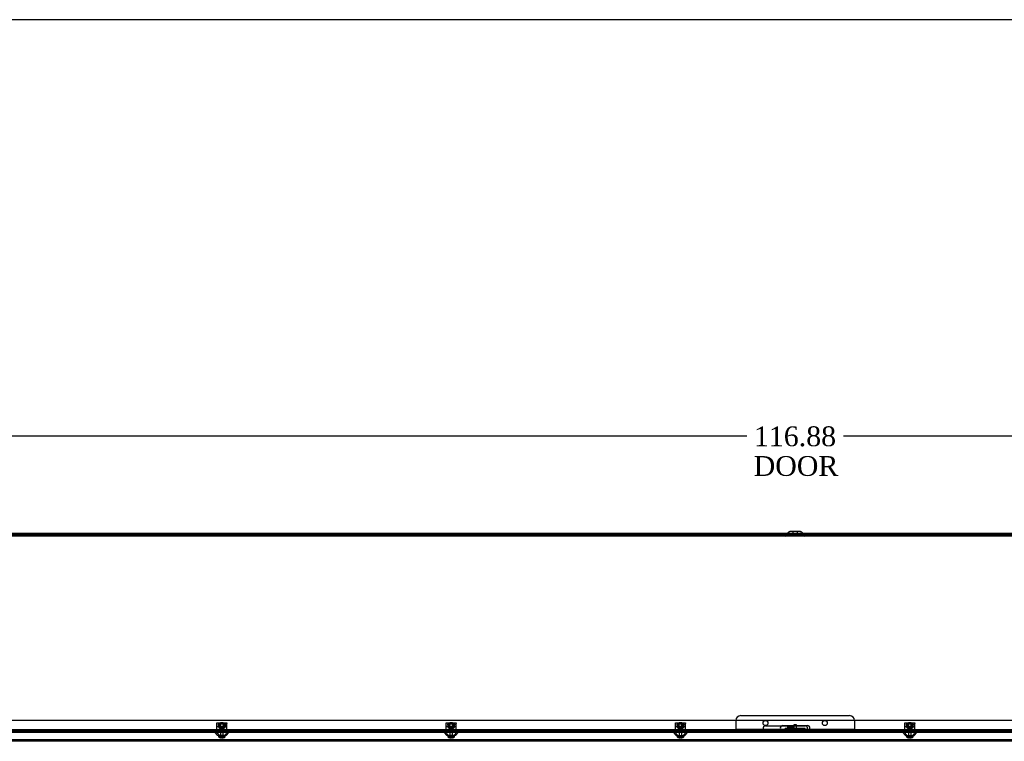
# Model space of a CAD drawing. Header units: inches. Extents: x 1 to 240, y -1 to 159.
# Tile 7 of 15: x 53 to 103, y 123 to 159. Entities that reach past the tile are written whole.
import ezdxf
from ezdxf.enums import TextEntityAlignment as Align
from ezdxf.lldxf.tags import DXFTag

# ---------------------------------------------------------------- set-up
doc = ezdxf.new("R2010")
doc.units = ezdxf.units.IN
doc.header["$MEASUREMENT"] = 0
for name, color, linetype in [('COM55240', 7, 'Continuous'), ('COM70472-29', 7, 'Continuous'), ('COM70473-29', 7, 'Continuous'), ('COM70475', 7, 'Continuous'), ('COM70985-10', 7, 'Continuous'), ('Default', 7, 'Continuous'), ('NTS16522', 7, 'Continuous'), ('RNG17670', 7, 'Continuous'), ('RVT19019', 7, 'Continuous'), ('SCS19475', 7, 'Continuous')]:
    doc.layers.add(name, color=color, linetype=linetype)
doc.styles.add('SEACAD_Times_New_Roman', font='times.ttf')
tags = doc.linetypes.add('HIDDEN2', pattern=[0.1875, 0.125, -0.0625]).pattern_tags.tags
tags[6:7] = [DXFTag(74, 4), DXFTag(75, 0), DXFTag(340, '0'), DXFTag(46, 0.0), DXFTag(50, 0.0), DXFTag(44, 0.0), DXFTag(45, 0.0)]
tags[4:5] = [DXFTag(74, 4), DXFTag(75, 0), DXFTag(340, '0'), DXFTag(46, 0.0), DXFTag(50, 0.0), DXFTag(44, 0.0), DXFTag(45, 0.0)]
doc.dimstyles.new('HAMMOND_(STH_-_240x160)', dxfattribs={"dimtxt": 1, "dimasz": 1.25, "dimexe": 0.5, "dimexo": 0.5, "dimgap": 0.25, "dimtad": 0, "dimtih": 1, "dimtoh": 1, "dimzin": 0, "dimdsep": 46, "dimtxsty": 'SEACAD_Times_New_Roman', "dimblk1": '_SE_FILLED', "dimblk2": '_SE_FILLED', "dimsah": 1, "dimcen": 0.5, "dimadec": 0, "dimazin": 0, "dimtfac": 0.8, "dimtofl": 0, "dimtmove": 1, "dimatfit": 3, "dimfxl": 1, "dimtolj": 1, "dimtzin": 0, "dimarcsym": 0})

# ---------------------------------------------------------------- blocks, each defined once
blk = doc.blocks.new('SE5')
at = {"layer": 'COM55240', "color": 7, "linetype": 'HIDDEN2'}
for p, q in [((92.194, 123.418), (92.194, 123.47)), ((92.443, 123.47), (92.194, 123.47)), ((92.443, 123.418), (92.443, 123.47)), ((92.068, 123.326), (92.068, 123.383)), ((92.131, 123.383), (92.068, 123.383)), ((93.006, 123.383), (92.131, 123.383)), ((92.131, 123.326), (92.131, 123.383)), ((92.193, 123.383), (92.193, 123.326)), ((92.443, 123.418), (92.194, 123.418)), ((92.194, 123.418), (92.194, 123.334)), ((92.194, 123.326), (92.194, 123.334)), ((92.443, 123.334), (92.443, 123.418)), ((92.443, 123.383), (92.443, 123.326)), ((92.443, 123.334), (92.443, 123.326)), ((92.5, 123.383), (92.5, 123.326)), ((92.637, 123.326), (92.637, 123.383)), ((92.756, 123.383), (92.756, 123.326)), ((92.881, 123.326), (92.881, 123.383)), ((92.943, 123.326), (92.943, 123.383)), ((93.006, 123.326), (93.006, 123.383)), ((93.068, 123.383), (93.006, 123.383)), ((93.068, 123.326), (93.068, 123.383))]:
    blk.add_line(p, q, dxfattribs=at)
at = {"layer": 'COM70472-29', "color": 7, "linetype": 'HIDDEN2'}
for p, q in [((150.568, 133.182), (34.568, 133.182)), ((150.568, 133.11), (34.568, 133.11)), ((92.173, 133.254), (92.11, 133.19)), ((92.278, 133.257), (92.161, 133.14)), ((92.299, 133.266), (92.838, 133.266)), ((92.443, 133.338), (92.443, 133.266)), ((92.693, 133.266), (92.693, 133.338)), ((92.976, 133.14), (92.859, 133.257)), ((93.027, 133.19), (92.964, 133.254)), ((91.068, 123.521), (93.068, 123.521)), ((149.943, 123.326), (35.193, 123.326)), ((63.469, 123.326), (63.469, 123.254)), ((63.699, 123.254), (63.699, 123.326)), ((75.063, 123.326), (75.063, 123.254)), ((75.293, 123.254), (75.293, 123.326)), ((86.657, 123.326), (86.657, 123.254)), ((86.887, 123.254), (86.887, 123.326)), ((92.5, 123.326), (92.5, 123.254)), ((92.637, 123.254), (92.637, 123.326)), ((98.25, 123.326), (98.25, 123.254)), ((98.48, 123.254), (98.48, 123.326))]:
    blk.add_line(p, q, dxfattribs=at)
at = {"layer": 'COM70472-29', "color": 7, "linetype": 'Continuous'}
for p, q in [((92.227, 133.308), (92.173, 133.254)), ((92.838, 133.338), (92.299, 133.338)), ((92.964, 133.254), (92.91, 133.308))]:
    blk.add_line(p, q, dxfattribs=at)
at = {"layer": 'COM70472-29', "color": 7, "linetype": 'HIDDEN2'}
for centre, radius, start, end in [((92.089, 133.212), 0.03, 270, 315), ((92.089, 133.212), 0.102, 270, 315), ((92.299, 133.236), 0.03, 90, 135), ((92.838, 133.236), 0.03, 45, 90), ((93.048, 133.212), 0.102, 225, 270), ((93.048, 133.212), 0.03, 225, 270), ((91.068, 123.396), 0.125, 90, 195.7833), ((93.068, 123.396), 0.125, 344.2167, 90)]:
    blk.add_arc(centre, radius, start, end, dxfattribs=at)
at = {"layer": 'COM70472-29', "color": 7, "linetype": 'Continuous'}
for centre, start, end in [((92.299, 133.236), 90, 135), ((92.838, 133.236), 45, 90)]:
    blk.add_arc(centre, 0.102, start, end, dxfattribs=at)
at = {"layer": 'COM70472-29', "color": 7, "linetype": 'HIDDEN2'}
for points, knots in [([(91.068, 123.254), (91.062, 123.254), (91.055, 123.254), (91.042, 123.254), (91.035, 123.254), (91.022, 123.255), (91.016, 123.256), (91.004, 123.258), (90.998, 123.261), (90.988, 123.267), (90.983, 123.271), (90.973, 123.283), (90.969, 123.29), (90.961, 123.306), (90.958, 123.316), (90.952, 123.338), (90.95, 123.35), (90.948, 123.362)], [0, 0, 0, 0, 0.125, 0.125, 0.25, 0.25, 0.375, 0.375, 0.5, 0.5, 0.625, 0.625, 0.75, 0.75, 0.875, 0.875, 1, 1, 1, 1]), ([(91.068, 123.326), (91.065, 123.326), (91.059, 123.326), (91.051, 123.326), (91.042, 123.326), (91.033, 123.326), (91.024, 123.326), (91.016, 123.326), (91.008, 123.327), (91, 123.328), (90.99, 123.329), (90.978, 123.333), (90.967, 123.339), (90.96, 123.345), (90.955, 123.35), (90.951, 123.356), (90.949, 123.36), (90.948, 123.362)], [0, 0, 0, 0, 0.064467, 0.128729, 0.192586, 0.25584, 0.318296, 0.379772, 0.440105, 0.499142, 0.556739, 0.680356, 0.795221, 0.84942, 0.9015, 0.95162, 1, 1, 1, 1]), ([(93.189, 123.362), (93.187, 123.35), (93.185, 123.338), (93.179, 123.316), (93.175, 123.306), (93.168, 123.29), (93.164, 123.283), (93.154, 123.271), (93.149, 123.267), (93.139, 123.261), (93.133, 123.258), (93.121, 123.256), (93.115, 123.255), (93.102, 123.254), (93.095, 123.254), (93.082, 123.254), (93.075, 123.254), (93.068, 123.254)], [0, 0, 0, 0, 0.125, 0.125, 0.25, 0.25, 0.375, 0.375, 0.5, 0.5, 0.625, 0.625, 0.75, 0.75, 0.875, 0.875, 1, 1, 1, 1]), ([(93.189, 123.362), (93.188, 123.361), (93.187, 123.358), (93.185, 123.355), (93.183, 123.352), (93.18, 123.349), (93.178, 123.346), (93.175, 123.343), (93.172, 123.34), (93.168, 123.338), (93.165, 123.336), (93.161, 123.334), (93.157, 123.333), (93.153, 123.331), (93.148, 123.33), (93.14, 123.328), (93.127, 123.327), (93.11, 123.326), (93.095, 123.326), (93.082, 123.326), (93.073, 123.326), (93.068, 123.326)], [0, 0, 0, 0, 0.027466, 0.055461, 0.084035, 0.11323, 0.14308, 0.173615, 0.204858, 0.236824, 0.269518, 0.302936, 0.337071, 0.37191, 0.407439, 0.443638, 0.575107, 0.712953, 0.807502, 0.903408, 1, 1, 1, 1])]:
    blk.add_open_spline(points, degree=3, knots=knots, dxfattribs=at)
at = {"layer": 'COM70473-29', "color": 7, "linetype": 'HIDDEN2'}
for p, q in [((34.521, 123.807), (150.615, 123.807)), ((91.943, 123.54), (93.193, 123.54)), ((150.632, 123.254), (34.504, 123.254)), ((150.632, 123.182), (34.504, 123.182)), ((63.233, 123.182), (63.36, 123.036)), ((63.288, 123.229), (63.456, 123.036)), ((63.808, 123.036), (63.36, 123.036)), ((63.713, 123.036), (63.881, 123.229)), ((63.808, 123.036), (63.935, 123.182)), ((74.827, 123.182), (74.954, 123.036)), ((74.881, 123.229), (75.049, 123.036)), ((75.402, 123.036), (74.954, 123.036)), ((75.306, 123.036), (75.474, 123.229)), ((75.402, 123.036), (75.529, 123.182)), ((86.421, 123.182), (86.548, 123.036)), ((86.475, 123.229), (86.643, 123.036)), ((86.548, 123.036), (86.995, 123.036)), ((86.9, 123.036), (87.068, 123.229)), ((86.995, 123.036), (87.122, 123.182)), ((98.015, 123.182), (98.141, 123.036)), ((98.069, 123.229), (98.237, 123.036)), ((98.141, 123.036), (98.589, 123.036)), ((98.494, 123.036), (98.662, 123.229)), ((98.589, 123.036), (98.716, 123.182))]:
    blk.add_line(p, q, dxfattribs=at)
for centre, radius, start, end in [((91.943, 123.415), 0.125, 90, 270), ((93.193, 123.415), 0.125, 270, 90), ((63.233, 123.182), 0.072, 41, 90), ((63.935, 123.182), 0.072, 90, 139), ((74.827, 123.182), 0.072, 41, 90), ((75.529, 123.182), 0.072, 90, 139), ((86.421, 123.182), 0.072, 41, 90), ((87.122, 123.182), 0.072, 90, 139), ((98.015, 123.182), 0.072, 41, 90), ((98.716, 123.182), 0.072, 90, 139)]:
    blk.add_arc(centre, radius, start, end, dxfattribs=at)
at = {"layer": 'COM70475', "color": 7, "linetype": 'HIDDEN2'}
for p, q in [((89.818, 124.04), (95.318, 124.04)), ((89.568, 123.79), (89.568, 123.398)), ((95.568, 123.79), (95.568, 123.398)), ((89.568, 123.398), (89.568, 123.29)), ((89.568, 123.362), (95.568, 123.362)), ((89.568, 123.29), (95.568, 123.29)), ((95.568, 123.398), (95.568, 123.29))]:
    blk.add_line(p, q, dxfattribs=at)
for centre in [(91.068, 123.665), (94.068, 123.665)]:
    blk.add_circle(centre, 0.125, dxfattribs=at)
for centre, start, end in [((89.818, 123.79), 90, 180), ((95.318, 123.79), 0, 90)]:
    blk.add_arc(centre, 0.25, start, end, dxfattribs=at)
at = {"layer": 'COM70985-10', "color": 7, "linetype": 'Continuous'}
for p, q in [((34.203, 133.254), (150.934, 133.254)), ((150.934, 122.744), (34.203, 122.744))]:
    blk.add_line(p, q, dxfattribs=at)
at = {"layer": 'COM70985-10', "color": 7, "linetype": 'HIDDEN2'}
for p, q in [((56.545, 133.254), (56.545, 133.182)), ((56.795, 133.182), (56.795, 133.254)), ((63.725, 133.254), (63.725, 133.182)), ((63.975, 133.182), (63.975, 133.254)), ((70.904, 133.254), (70.904, 133.182)), ((71.154, 133.182), (71.154, 133.254)), ((78.084, 133.254), (78.084, 133.182)), ((78.334, 133.182), (78.334, 133.254)), ((85.264, 133.254), (85.264, 133.182)), ((85.514, 133.182), (85.514, 133.254)), ((92.149, 133.182), (92.149, 133.254)), ((92.443, 133.254), (92.443, 133.182)), ((92.693, 133.182), (92.693, 133.254)), ((92.988, 133.254), (92.988, 133.182)), ((99.623, 133.254), (99.623, 133.182)), ((99.873, 133.182), (99.873, 133.254)), ((150.934, 122.816), (34.203, 122.816))]:
    blk.add_line(p, q, dxfattribs=at)
at = {"layer": 'NTS16522', "color": 7, "linetype": 'HIDDEN2'}
for p, q in [((63.334, 123.681), (63.834, 123.681)), ((63.334, 123.649), (63.334, 123.681)), ((63.834, 123.664), (63.334, 123.664)), ((63.334, 123.268), (63.334, 123.649)), ((63.334, 123.504), (63.834, 123.504)), ((63.334, 123.486), (63.834, 123.486)), ((63.408, 123.604), (63.429, 123.629)), ((63.426, 123.504), (63.408, 123.604)), ((63.408, 123.604), (63.434, 123.604)), ((63.439, 123.467), (63.426, 123.467)), ((63.426, 123.467), (63.426, 123.457)), ((63.441, 123.457), (63.426, 123.457)), ((63.429, 123.629), (63.739, 123.629)), ((63.434, 123.604), (63.429, 123.629)), ((63.734, 123.604), (63.434, 123.604)), ((63.434, 123.604), (63.451, 123.504)), ((63.441, 123.457), (63.436, 123.486)), ((63.442, 123.457), (63.441, 123.457)), ((63.448, 123.413), (63.441, 123.457)), ((63.442, 123.457), (63.463, 123.457)), ((63.463, 123.413), (63.463, 123.457)), ((63.477, 123.681), (63.477, 123.664)), ((63.489, 123.629), (63.489, 123.413)), ((63.496, 123.629), (63.506, 123.619)), ((63.662, 123.619), (63.506, 123.619)), ((63.506, 123.619), (63.506, 123.413)), ((63.662, 123.619), (63.672, 123.629)), ((63.662, 123.413), (63.662, 123.619)), ((63.679, 123.629), (63.679, 123.413)), ((63.691, 123.664), (63.691, 123.681)), ((63.705, 123.457), (63.726, 123.457)), ((63.705, 123.457), (63.705, 123.413)), ((63.717, 123.504), (63.734, 123.604)), ((63.727, 123.457), (63.72, 123.413)), ((63.727, 123.457), (63.726, 123.457)), ((63.727, 123.457), (63.733, 123.486)), ((63.727, 123.457), (63.742, 123.457)), ((63.729, 123.467), (63.742, 123.467)), ((63.734, 123.604), (63.739, 123.629)), ((63.734, 123.604), (63.76, 123.604)), ((63.739, 123.629), (63.76, 123.604)), ((63.76, 123.604), (63.742, 123.504)), ((63.742, 123.457), (63.742, 123.467)), ((63.834, 123.681), (63.834, 123.649)), ((63.834, 123.268), (63.834, 123.649)), ((74.928, 123.681), (75.428, 123.681)), ((74.928, 123.649), (74.928, 123.681)), ((75.428, 123.664), (74.928, 123.664)), ((74.928, 123.268), (74.928, 123.649)), ((74.928, 123.504), (75.428, 123.504)), ((74.928, 123.486), (75.428, 123.486)), ((75.002, 123.604), (75.023, 123.629)), ((75.02, 123.504), (75.002, 123.604)), ((75.002, 123.604), (75.028, 123.604)), ((75.033, 123.467), (75.019, 123.467)), ((75.019, 123.467), (75.019, 123.457)), ((75.034, 123.457), (75.019, 123.457)), ((75.023, 123.629), (75.333, 123.629)), ((75.028, 123.604), (75.023, 123.629)), ((75.328, 123.604), (75.028, 123.604)), ((75.028, 123.604), (75.045, 123.504)), ((75.034, 123.457), (75.029, 123.486)), ((75.036, 123.457), (75.034, 123.457)), ((75.042, 123.413), (75.034, 123.457)), ((75.036, 123.457), (75.057, 123.457)), ((75.057, 123.413), (75.057, 123.457)), ((75.071, 123.681), (75.071, 123.664)), ((75.083, 123.629), (75.083, 123.413)), ((75.09, 123.629), (75.1, 123.619)), ((75.256, 123.619), (75.1, 123.619)), ((75.1, 123.619), (75.1, 123.413)), ((75.256, 123.619), (75.266, 123.629)), ((75.256, 123.413), (75.256, 123.619)), ((75.273, 123.629), (75.273, 123.413)), ((75.285, 123.664), (75.285, 123.681)), ((75.298, 123.457), (75.32, 123.457)), ((75.298, 123.457), (75.298, 123.413)), ((75.31, 123.504), (75.328, 123.604)), ((75.321, 123.457), (75.313, 123.413)), ((75.321, 123.457), (75.32, 123.457)), ((75.321, 123.457), (75.326, 123.486)), ((75.321, 123.457), (75.336, 123.457)), ((75.323, 123.467), (75.336, 123.467)), ((75.328, 123.604), (75.333, 123.629)), ((75.328, 123.604), (75.353, 123.604)), ((75.333, 123.629), (75.353, 123.604)), ((75.353, 123.604), (75.336, 123.504)), ((75.336, 123.457), (75.336, 123.467)), ((75.428, 123.681), (75.428, 123.649)), ((75.428, 123.268), (75.428, 123.649)), ((86.522, 123.681), (87.022, 123.681)), ((86.522, 123.649), (86.522, 123.681)), ((87.022, 123.664), (86.522, 123.664)), ((86.522, 123.268), (86.522, 123.649)), ((86.522, 123.504), (87.022, 123.504)), ((86.522, 123.486), (87.022, 123.486)), ((86.596, 123.604), (86.617, 123.629)), ((86.614, 123.504), (86.596, 123.604)), ((86.596, 123.604), (86.621, 123.604)), ((86.626, 123.467), (86.613, 123.467)), ((86.613, 123.467), (86.613, 123.457)), ((86.628, 123.457), (86.613, 123.457)), ((86.617, 123.629), (86.927, 123.629)), ((86.621, 123.604), (86.617, 123.629)), ((86.922, 123.604), (86.621, 123.604)), ((86.621, 123.604), (86.639, 123.504)), ((86.628, 123.457), (86.623, 123.486)), ((86.63, 123.457), (86.628, 123.457)), ((86.636, 123.413), (86.628, 123.457)), ((86.63, 123.457), (86.651, 123.457)), ((86.651, 123.413), (86.651, 123.457)), ((86.665, 123.681), (86.665, 123.664)), ((86.677, 123.629), (86.677, 123.413)), ((86.683, 123.629), (86.693, 123.619)), ((86.693, 123.619), (86.85, 123.619)), ((86.693, 123.619), (86.693, 123.413)), ((86.85, 123.619), (86.86, 123.629)), ((86.85, 123.413), (86.85, 123.619)), ((86.867, 123.629), (86.867, 123.413)), ((86.879, 123.664), (86.879, 123.681)), ((86.892, 123.457), (86.914, 123.457)), ((86.892, 123.457), (86.892, 123.413)), ((86.904, 123.504), (86.922, 123.604)), ((86.915, 123.457), (86.907, 123.413)), ((86.915, 123.457), (86.914, 123.457)), ((86.915, 123.457), (86.92, 123.486)), ((86.915, 123.457), (86.93, 123.457)), ((86.917, 123.467), (86.93, 123.467)), ((86.922, 123.604), (86.927, 123.629)), ((86.922, 123.604), (86.947, 123.604)), ((86.927, 123.629), (86.947, 123.604)), ((86.947, 123.604), (86.93, 123.504)), ((86.93, 123.457), (86.93, 123.467)), ((87.022, 123.681), (87.022, 123.649)), ((87.022, 123.268), (87.022, 123.649)), ((98.115, 123.681), (98.615, 123.681)), ((98.115, 123.649), (98.115, 123.681)), ((98.615, 123.664), (98.115, 123.664)), ((98.115, 123.268), (98.115, 123.649)), ((98.115, 123.504), (98.615, 123.504)), ((98.115, 123.486), (98.615, 123.486)), ((98.19, 123.604), (98.21, 123.629)), ((98.207, 123.504), (98.19, 123.604)), ((98.19, 123.604), (98.215, 123.604)), ((98.22, 123.467), (98.207, 123.467)), ((98.207, 123.467), (98.207, 123.457)), ((98.222, 123.457), (98.207, 123.457)), ((98.21, 123.629), (98.52, 123.629)), ((98.215, 123.604), (98.21, 123.629)), ((98.516, 123.604), (98.215, 123.604)), ((98.215, 123.604), (98.233, 123.504)), ((98.222, 123.457), (98.217, 123.486)), ((98.223, 123.457), (98.222, 123.457)), ((98.23, 123.413), (98.222, 123.457)), ((98.223, 123.457), (98.245, 123.457)), ((98.245, 123.413), (98.245, 123.457)), ((98.258, 123.681), (98.258, 123.664)), ((98.27, 123.629), (98.27, 123.413)), ((98.277, 123.629), (98.287, 123.619)), ((98.287, 123.619), (98.443, 123.619)), ((98.287, 123.619), (98.287, 123.413)), ((98.443, 123.619), (98.453, 123.629)), ((98.443, 123.413), (98.443, 123.619)), ((98.46, 123.629), (98.46, 123.413)), ((98.472, 123.664), (98.472, 123.681)), ((98.486, 123.457), (98.507, 123.457)), ((98.486, 123.457), (98.486, 123.413)), ((98.498, 123.504), (98.516, 123.604)), ((98.509, 123.457), (98.501, 123.413)), ((98.509, 123.457), (98.507, 123.457)), ((98.509, 123.457), (98.514, 123.486)), ((98.509, 123.457), (98.524, 123.457)), ((98.511, 123.467), (98.524, 123.467)), ((98.516, 123.604), (98.52, 123.629)), ((98.516, 123.604), (98.541, 123.604)), ((98.52, 123.629), (98.541, 123.604)), ((98.541, 123.604), (98.523, 123.504)), ((98.524, 123.457), (98.524, 123.467)), ((98.615, 123.681), (98.615, 123.649)), ((98.615, 123.268), (98.615, 123.649)), ((63.334, 123.236), (63.334, 123.268)), ((63.834, 123.236), (63.334, 123.236)), ((63.397, 123.254), (63.397, 123.236)), ((63.441, 123.254), (63.441, 123.236)), ((63.72, 123.413), (63.448, 123.413)), ((63.477, 123.254), (63.477, 123.236)), ((63.691, 123.236), (63.691, 123.254)), ((63.727, 123.254), (63.727, 123.236)), ((63.771, 123.254), (63.771, 123.236)), ((63.834, 123.268), (63.834, 123.236)), ((74.928, 123.236), (74.928, 123.268)), ((75.428, 123.236), (74.928, 123.236)), ((74.991, 123.254), (74.991, 123.236)), ((75.035, 123.254), (75.035, 123.236)), ((75.313, 123.413), (75.042, 123.413)), ((75.071, 123.254), (75.071, 123.236)), ((75.285, 123.236), (75.285, 123.254)), ((75.321, 123.254), (75.321, 123.236)), ((75.365, 123.254), (75.365, 123.236)), ((75.428, 123.268), (75.428, 123.236)), ((86.522, 123.236), (86.522, 123.268)), ((87.022, 123.236), (86.522, 123.236)), ((86.585, 123.254), (86.585, 123.236)), ((86.629, 123.254), (86.629, 123.236)), ((86.907, 123.413), (86.636, 123.413)), ((86.665, 123.254), (86.665, 123.236)), ((86.879, 123.236), (86.879, 123.254)), ((86.915, 123.254), (86.915, 123.236)), ((86.959, 123.254), (86.959, 123.236)), ((87.022, 123.268), (87.022, 123.236)), ((98.115, 123.236), (98.115, 123.268)), ((98.615, 123.236), (98.115, 123.236)), ((98.178, 123.254), (98.178, 123.236)), ((98.222, 123.254), (98.222, 123.236)), ((98.501, 123.413), (98.23, 123.413)), ((98.258, 123.254), (98.258, 123.236)), ((98.472, 123.236), (98.472, 123.254)), ((98.508, 123.254), (98.508, 123.236)), ((98.552, 123.254), (98.552, 123.236)), ((98.615, 123.268), (98.615, 123.236))]:
    blk.add_line(p, q, dxfattribs=at)
for centre, start_param, end_param in [((63.384, 123.149), -0.946712, -0.820505), ((63.784, 123.149), 0.820505, 0.946712), ((74.978, 123.149), -0.946712, -0.820505), ((75.378, 123.149), 0.820505, 0.946712), ((86.571, 123.149), -0.946712, -0.820505), ((86.972, 123.149), 0.820505, 0.946712), ((98.165, 123.149), -0.946712, -0.820505), ((98.566, 123.149), 0.820505, 0.946712)]:
    blk.add_ellipse(centre, major_axis=(0, 0.451), ratio=0.176327, start_param=start_param, end_param=end_param, dxfattribs=at)
at = {"layer": 'RNG17670', "color": 7, "linetype": 'HIDDEN2'}
for p, q in [((63.682, 123.318), (63.414, 123.318)), ((63.414, 123.318), (63.414, 123.286)), ((63.682, 123.286), (63.414, 123.286)), ((63.459, 123.318), (63.459, 123.286)), ((63.682, 123.318), (63.682, 123.286)), ((75.276, 123.318), (75.007, 123.318)), ((75.007, 123.318), (75.007, 123.286)), ((75.276, 123.286), (75.007, 123.286)), ((75.053, 123.318), (75.053, 123.286)), ((75.276, 123.318), (75.276, 123.286)), ((86.87, 123.318), (86.601, 123.318)), ((86.601, 123.318), (86.601, 123.286)), ((86.87, 123.286), (86.601, 123.286)), ((86.647, 123.318), (86.647, 123.286)), ((86.87, 123.318), (86.87, 123.286)), ((98.463, 123.318), (98.195, 123.318)), ((98.195, 123.318), (98.195, 123.286)), ((98.463, 123.286), (98.195, 123.286)), ((98.24, 123.318), (98.24, 123.286)), ((98.463, 123.318), (98.463, 123.286))]:
    blk.add_line(p, q, dxfattribs=at)
at = {"layer": 'RVT19019', "color": 7, "linetype": 'HIDDEN2'}
for p, q in [((92.631, 123.582), (92.506, 123.582)), ((92.506, 123.582), (92.506, 123.254)), ((92.631, 123.254), (92.631, 123.582)), ((92.673, 123.214), (92.463, 123.214))]:
    blk.add_line(p, q, dxfattribs=at)
for centre, start, end in [((92.463, 123.234), 90, 270), ((92.673, 123.234), 270, 90)]:
    blk.add_arc(centre, 0.02, start, end, dxfattribs=at)
at = {"layer": 'SCS19475', "color": 7, "linetype": 'HIDDEN2'}
for p, q in [((63.519, 123.681), (63.489, 123.651)), ((63.679, 123.651), (63.489, 123.651)), ((63.489, 123.651), (63.489, 123.356)), ((63.508, 123.356), (63.508, 123.67)), ((63.65, 123.681), (63.519, 123.681)), ((63.679, 123.651), (63.65, 123.681)), ((63.66, 123.356), (63.66, 123.67)), ((63.679, 123.356), (63.679, 123.651)), ((75.112, 123.681), (75.083, 123.651)), ((75.273, 123.651), (75.083, 123.651)), ((75.083, 123.651), (75.083, 123.356)), ((75.102, 123.356), (75.102, 123.67)), ((75.243, 123.681), (75.112, 123.681)), ((75.273, 123.651), (75.243, 123.681)), ((75.254, 123.356), (75.254, 123.67)), ((75.273, 123.356), (75.273, 123.651)), ((86.706, 123.681), (86.677, 123.651)), ((86.867, 123.651), (86.677, 123.651)), ((86.677, 123.651), (86.677, 123.356)), ((86.696, 123.356), (86.696, 123.67)), ((86.837, 123.681), (86.706, 123.681)), ((86.867, 123.651), (86.837, 123.681)), ((86.847, 123.356), (86.847, 123.67)), ((86.867, 123.356), (86.867, 123.651)), ((98.3, 123.681), (98.27, 123.651)), ((98.46, 123.651), (98.27, 123.651)), ((98.27, 123.651), (98.27, 123.356)), ((98.29, 123.356), (98.29, 123.67)), ((98.431, 123.681), (98.3, 123.681)), ((98.46, 123.651), (98.431, 123.681)), ((98.441, 123.356), (98.441, 123.67)), ((98.46, 123.356), (98.46, 123.651)), ((63.426, 122.968), (63.424, 122.968)), ((63.569, 122.968), (63.426, 122.968)), ((63.679, 123.356), (63.489, 123.356)), ((63.51, 123.356), (63.51, 123.036)), ((63.599, 122.968), (63.569, 122.968)), ((63.569, 122.968), (63.569, 122.913)), ((63.742, 122.968), (63.599, 122.968)), ((63.599, 122.968), (63.599, 122.913)), ((63.658, 123.036), (63.658, 123.356)), ((63.742, 122.968), (63.745, 122.968)), ((75.02, 122.968), (75.017, 122.968)), ((75.163, 122.968), (75.02, 122.968)), ((75.273, 123.356), (75.083, 123.356)), ((75.104, 123.356), (75.104, 123.036)), ((75.193, 122.968), (75.163, 122.968)), ((75.163, 122.968), (75.163, 122.913)), ((75.336, 122.968), (75.193, 122.968)), ((75.193, 122.968), (75.193, 122.913)), ((75.252, 123.036), (75.252, 123.356)), ((75.336, 122.968), (75.338, 122.968)), ((86.613, 122.968), (86.611, 122.968)), ((86.757, 122.968), (86.613, 122.968)), ((86.867, 123.356), (86.677, 123.356)), ((86.698, 123.356), (86.698, 123.036)), ((86.787, 122.968), (86.757, 122.968)), ((86.757, 122.968), (86.757, 122.913)), ((86.93, 122.968), (86.787, 122.968)), ((86.787, 122.968), (86.787, 122.913)), ((86.846, 123.036), (86.846, 123.356)), ((86.93, 122.968), (86.932, 122.968)), ((98.207, 122.968), (98.205, 122.968)), ((98.35, 122.968), (98.207, 122.968)), ((98.46, 123.356), (98.27, 123.356)), ((98.291, 123.356), (98.291, 123.036)), ((98.38, 122.968), (98.35, 122.968)), ((98.35, 122.968), (98.35, 122.913)), ((98.524, 122.968), (98.38, 122.968)), ((98.38, 122.968), (98.38, 122.913)), ((98.439, 123.036), (98.439, 123.356)), ((98.524, 122.968), (98.526, 122.968)), ((63.569, 122.908), (63.527, 122.908)), ((63.569, 122.913), (63.569, 122.908)), ((63.599, 122.908), (63.599, 122.913)), ((63.641, 122.908), (63.599, 122.908)), ((75.163, 122.908), (75.121, 122.908)), ((75.163, 122.913), (75.163, 122.908)), ((75.193, 122.908), (75.193, 122.913)), ((75.235, 122.908), (75.193, 122.908)), ((86.757, 122.908), (86.715, 122.908)), ((86.757, 122.913), (86.757, 122.908)), ((86.787, 122.908), (86.787, 122.913)), ((86.828, 122.908), (86.787, 122.908)), ((98.35, 122.908), (98.309, 122.908)), ((98.35, 122.913), (98.35, 122.908)), ((98.38, 122.908), (98.38, 122.913)), ((98.422, 122.908), (98.38, 122.908))]:
    blk.add_line(p, q, dxfattribs=at)
for centre, start, end in [((63.53, 123.033), 178.6853, 211.135), ((63.638, 123.033), 328.865, 1.3147), ((75.124, 123.033), 178.6853, 211.135), ((75.231, 123.033), 328.865, 1.3147), ((86.718, 123.033), 178.6853, 211.135), ((86.825, 123.033), 328.865, 1.3147), ((98.312, 123.033), 178.6853, 211.135), ((98.419, 123.033), 328.865, 1.3147)]:
    blk.add_arc(centre, 0.125, start, end, dxfattribs=at)
for points, knots in [([(63.527, 122.908), (63.517, 122.909), (63.507, 122.911), (63.487, 122.917), (63.478, 122.921), (63.46, 122.931), (63.452, 122.937), (63.441, 122.948), (63.438, 122.952), (63.432, 122.96), (63.429, 122.964), (63.426, 122.968)], [0, 0, 0, 0, 0.25, 0.25, 0.5, 0.5, 0.75, 0.75, 0.875, 0.875, 1, 1, 1, 1]), ([(63.742, 122.968), (63.737, 122.959), (63.731, 122.952), (63.716, 122.937), (63.708, 122.931), (63.69, 122.921), (63.681, 122.917), (63.661, 122.911), (63.651, 122.909), (63.641, 122.908)], [0, 0, 0, 0, 0.25, 0.25, 0.5, 0.5, 0.75, 0.75, 1, 1, 1, 1]), ([(75.121, 122.908), (75.111, 122.909), (75.101, 122.911), (75.081, 122.917), (75.072, 122.921), (75.054, 122.931), (75.046, 122.937), (75.035, 122.948), (75.032, 122.952), (75.025, 122.96), (75.022, 122.964), (75.02, 122.968)], [0, 0, 0, 0, 0.25, 0.25, 0.5, 0.5, 0.75, 0.75, 0.875, 0.875, 1, 1, 1, 1]), ([(75.336, 122.968), (75.331, 122.959), (75.324, 122.952), (75.31, 122.937), (75.301, 122.931), (75.284, 122.921), (75.274, 122.917), (75.255, 122.911), (75.245, 122.909), (75.235, 122.908)], [0, 0, 0, 0, 0.25, 0.25, 0.5, 0.5, 0.75, 0.75, 1, 1, 1, 1]), ([(86.715, 122.908), (86.705, 122.909), (86.695, 122.911), (86.675, 122.917), (86.666, 122.921), (86.648, 122.931), (86.64, 122.937), (86.629, 122.948), (86.625, 122.952), (86.619, 122.96), (86.616, 122.964), (86.613, 122.968)], [0, 0, 0, 0, 0.25, 0.25, 0.5, 0.5, 0.75, 0.75, 0.875, 0.875, 1, 1, 1, 1]), ([(86.93, 122.968), (86.924, 122.959), (86.918, 122.952), (86.903, 122.937), (86.895, 122.931), (86.878, 122.921), (86.868, 122.917), (86.849, 122.911), (86.839, 122.909), (86.828, 122.908)], [0, 0, 0, 0, 0.25, 0.25, 0.5, 0.5, 0.75, 0.75, 1, 1, 1, 1]), ([(98.309, 122.908), (98.298, 122.909), (98.288, 122.911), (98.269, 122.917), (98.259, 122.921), (98.242, 122.931), (98.234, 122.937), (98.223, 122.948), (98.219, 122.952), (98.213, 122.96), (98.21, 122.964), (98.207, 122.968)], [0, 0, 0, 0, 0.25, 0.25, 0.5, 0.5, 0.75, 0.75, 0.875, 0.875, 1, 1, 1, 1]), ([(98.524, 122.968), (98.518, 122.959), (98.512, 122.952), (98.497, 122.937), (98.489, 122.931), (98.472, 122.921), (98.462, 122.917), (98.442, 122.911), (98.432, 122.909), (98.422, 122.908)], [0, 0, 0, 0, 0.25, 0.25, 0.5, 0.5, 0.75, 0.75, 1, 1, 1, 1]), ([(63.599, 122.913), (63.594, 122.913), (63.589, 122.913), (63.579, 122.913), (63.574, 122.913), (63.569, 122.913)], [0, 0, 0, 0, 0.5, 0.5, 1, 1, 1, 1]), ([(75.193, 122.913), (75.188, 122.913), (75.183, 122.913), (75.173, 122.913), (75.168, 122.913), (75.163, 122.913)], [0, 0, 0, 0, 0.5, 0.5, 1, 1, 1, 1]), ([(86.787, 122.913), (86.782, 122.913), (86.777, 122.913), (86.767, 122.913), (86.762, 122.913), (86.757, 122.913)], [0, 0, 0, 0, 0.5, 0.5, 1, 1, 1, 1]), ([(98.38, 122.913), (98.375, 122.913), (98.37, 122.913), (98.36, 122.913), (98.355, 122.913), (98.35, 122.913)], [0, 0, 0, 0, 0.5, 0.5, 1, 1, 1, 1])]:
    blk.add_open_spline(points, degree=3, knots=knots, dxfattribs=at)
blk = doc.blocks.new('DMBLK5421')
at = {"layer": 'Default', "linetype": 'Continuous'}
for points in [[(35.381, 138.362), (34.131, 138.154), (35.381, 137.945)], [(149.756, 138.362), (149.756, 137.945), (151.006, 138.154)]]:
    blk.add_hatch(color=7, dxfattribs=at).paths.add_polyline_path(points)
at = {"layer": 'Default', "color": 7, "linetype": 'Continuous'}
for p, q in [((34.131, 133.682), (34.131, 138.654)), ((151.006, 133.682), (151.006, 138.654)), ((90.121, 138.154), (34.131, 138.154)), ((151.006, 138.154), (95.016, 138.154))]:
    blk.add_line(p, q, dxfattribs=at)
at = {"layer": 'Default', "color": 7, "linetype": 'Continuous', "style": 'SEACAD_Times_New_Roman'}
for s, p in [('116.88', (90.483, 138.654)), ('DOOR', (90.471, 137.154))]:
    blk.add_text(s, height=1, dxfattribs=at).set_placement(p, align=Align.TOP_LEFT)
blk = doc.blocks.new('_SE_FILLED')
at = {"color": 0}
blk.add_line((0, 0), (-1, 0), dxfattribs=at)
blk.add_solid([(0, 0), (-1, -0.1665), (-1, 0.1665), (0, 0)], dxfattribs=at)
blk = doc.blocks.new('BORDER')
at = {"layer": 'Default', "color": 7, "linetype": 'Continuous'}
blk.add_line((0, 27.86), (-41.86, 27.86), dxfattribs=at)

msp = doc.modelspace()

# ---------------------------------------------------------------- block references
at = {"layer": 'Default', "color": 7, "xscale": 5.7, "yscale": 5.7, "zscale": 5.7}
msp.add_blockref('BORDER', (239.562, 0.401), dxfattribs=at)
at = {"layer": 'Default'}
msp.add_blockref('SE5', (0, 0), dxfattribs=at)

# ---------------------------------------------------------------- dimensions: what is measured, and where the dimension line sits
at = {"layer": 'Default', "color": 7, "linetype": 'Continuous'}
dim = msp.add_linear_dim(base=(34.130972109, 138.15353331), p1=(151.005972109, 133.181586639), p2=(34.130972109, 133.181586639), text='\\A1;<>\\PDOOR', dimstyle='HAMMOND_(STH_-_240x160)', override={"dimtmove": 0}, dxfattribs=at)
dim.commit()
dim.dimension.update_dxf_attribs({"geometry": 'DMBLK5421', "text_midpoint": (92.568470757, 138.15353331), "dimtype": 160})

doc.saveas('drawing.dxf')
